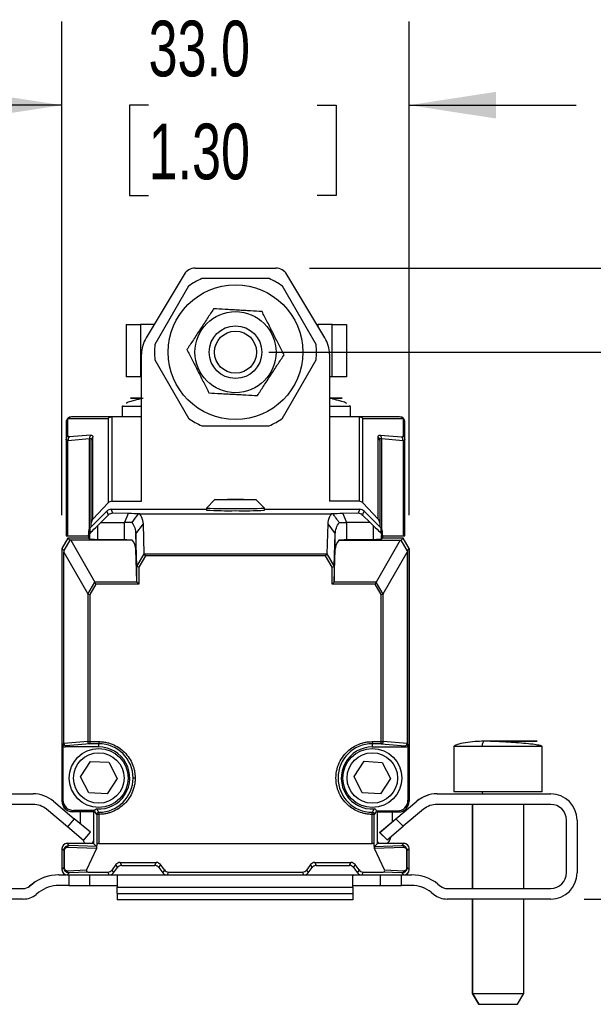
# Model space of a CAD drawing. Header units: millimetres. Extents: x 16 to 683, y 16 to 524.
# Tile 9 of 11: x 568 to 622, y 210 to 303. Entities that reach past the tile are written whole.
import ezdxf

# ---------------------------------------------------------------- set-up
doc = ezdxf.new("R2010")
doc.units = ezdxf.units.MM
doc.header["$LTSCALE"] = 2.5
doc.layers.add('DIMENSIONS', color=140, linetype='Continuous', lineweight=25)
doc.styles.add('SLDTEXTSTYLE0', font='TXT', dxfattribs={"width": 0.7})
doc.dimstyles.new('SLDDIMSTYLE2', dxfattribs={"dimtxt": 5.39502, "dimasz": 8.255, "dimexe": 0, "dimexo": 0.0625, "dimgap": 1.348755, "dimtad": 0, "dimtih": 1, "dimtoh": 1, "dimrnd": 1e-09, "dimzin": 4, "dimdsep": 46, "dimtxsty": 'SLDTEXTSTYLE0', "dimsah": 1, "dimcen": 0.09, "dimadec": 0, "dimazin": 1, "dimtfac": 1, "dimtmove": 0, "dimatfit": 0, "dimfxl": 0, "dimfrac": 2, "dimtolj": 1, "dimtzin": 12, "dimarcsym": 0})
doc.dimstyles.new('SLDDIMSTYLE3', dxfattribs={"dimtxt": 5.39502, "dimasz": 8.255, "dimexe": 0, "dimexo": 0.0625, "dimgap": 1.348755, "dimtad": 0, "dimtih": 1, "dimtoh": 1, "dimrnd": 1e-09, "dimzin": 4, "dimdsep": 46, "dimtxsty": 'SLDTEXTSTYLE0', "dimsah": 1, "dimcen": 0.09, "dimadec": 0, "dimazin": 1, "dimtfac": 1, "dimtofl": 0, "dimtmove": 0, "dimatfit": 3, "dimfxl": 0, "dimfrac": 2, "dimtolj": 1, "dimtzin": 12, "dimarcsym": 0})

# ---------------------------------------------------------------- blocks, each defined once
blk = doc.blocks.new('_D_7')
at = {"layer": 'DIMENSIONS'}
for p, q in [((591.312, 271.57), (643.336, 271.57)), ((635.399, 271.57), (635.399, 254.873)), ((627.383, 245.091), (625.571, 245.091)), ((625.571, 245.091), (625.571, 236.516)), ((643.415, 245.091), (645.226, 245.091)), ((645.226, 245.091), (645.226, 236.516)), ((625.571, 236.516), (627.383, 236.516)), ((645.226, 236.516), (643.415, 236.516)), ((635.399, 219.6), (635.399, 235.308)), ((621.278, 219.6), (643.336, 219.6))]:
    blk.add_line(p, q, dxfattribs=at)
for points in [[(635.399, 271.57), (634.129, 263.315), (636.669, 263.315)], [(635.399, 219.6), (636.669, 227.855), (634.129, 227.855)]]:
    blk.add_solid(points, dxfattribs=at)
at = {"layer": 'DIMENSIONS', "char_height": 5.2917, "attachment_point": 1, "style": 'SLDTEXTSTYLE0'}
for s, insert in [('52.0', (627.383, 253.12)), ('2.05', (627.383, 243.337))]:
    blk.add_mtext(s, dxfattribs=dict(at, insert=insert))
blk = doc.blocks.new('_D_8')
at = {"layer": 'DIMENSIONS'}
for p, q in [((595.16, 279.55), (668.54, 279.55)), ((660.603, 279.55), (660.603, 254.873)), ((652.587, 245.091), (650.775, 245.091)), ((650.775, 245.091), (650.775, 236.516)), ((668.619, 245.091), (670.43, 245.091)), ((670.43, 245.091), (670.43, 236.516)), ((650.775, 236.516), (652.587, 236.516)), ((670.43, 236.516), (668.619, 236.516)), ((660.603, 219.6), (660.603, 235.308)), ((621.278, 219.6), (668.54, 219.6))]:
    blk.add_line(p, q, dxfattribs=at)
for points in [[(660.603, 279.55), (659.333, 271.295), (661.873, 271.295)], [(660.603, 219.6), (661.873, 227.855), (659.333, 227.855)]]:
    blk.add_solid(points, dxfattribs=at)
at = {"layer": 'DIMENSIONS', "char_height": 5.2917, "attachment_point": 1, "style": 'SLDTEXTSTYLE0'}
for s, insert in [('60.0', (652.587, 253.12)), ('2.36', (652.587, 243.337))]:
    blk.add_mtext(s, dxfattribs=dict(at, insert=insert))
blk = doc.blocks.new('_D_9')
at = {"layer": 'DIMENSIONS'}
for p, q in [((571.633, 256.075), (571.633, 302.982)), ((604.649, 256.075), (604.649, 302.982)), ((571.633, 295.045), (555.758, 295.045)), ((579.875, 295.045), (578.063, 295.045)), ((578.063, 295.045), (578.063, 286.47)), ((595.907, 295.045), (597.718, 295.045)), ((597.718, 295.045), (597.718, 286.47)), ((604.649, 295.045), (620.524, 295.045)), ((578.063, 286.47), (579.875, 286.47)), ((597.718, 286.47), (595.907, 286.47))]:
    blk.add_line(p, q, dxfattribs=at)
for points in [[(571.633, 295.045), (563.378, 296.315), (563.378, 293.775)], [(604.649, 295.045), (612.904, 293.775), (612.904, 296.315)]]:
    blk.add_solid(points, dxfattribs=at)
at = {"layer": 'DIMENSIONS', "char_height": 5.2917, "attachment_point": 1, "style": 'SLDTEXTSTYLE0'}
for s, insert in [('33.0', (579.875, 303.074)), ('1.30', (579.875, 293.291))]:
    blk.add_mtext(s, dxfattribs=dict(at, insert=insert))

msp = doc.modelspace()

# ---------------------------------------------------------------- linework, layer by layer
for p, q in [((583.26, 278.969), (579.637, 272.935)), ((584.288, 279.55), (591.985, 279.55)), ((596.636, 272.935), (593.013, 278.969)), ((591.345, 278.57), (584.929, 278.57)), ((583.678, 277.848), (580.471, 272.292)), ((595.803, 272.292), (592.595, 277.848)), ((577.731, 274.214), (577.731, 269.214)), ((577.731, 274.214), (579.102, 274.214)), ((579.102, 274.214), (579.102, 269.214)), ((580.405, 274.214), (579.102, 274.214)), ((595.869, 274.214), (595.963, 274.214)), ((595.963, 274.214), (595.963, 274.057)), ((597.329, 274.214), (595.963, 274.214)), ((597.329, 269.214), (597.329, 274.214)), ((597.329, 274.214), (598.7, 274.214)), ((598.7, 274.214), (598.7, 269.214)), ((579.209, 257.4), (579.209, 271.392)), ((597.064, 271.392), (597.064, 257.4)), ((580.471, 270.848), (583.678, 265.292)), ((592.595, 265.292), (595.803, 270.848)), ((579.102, 269.214), (577.731, 269.214)), ((579.209, 269.214), (579.102, 269.214)), ((597.329, 269.214), (597.064, 269.214)), ((598.7, 269.214), (597.329, 269.214)), ((577.467, 266.494), (577.365, 266.414)), ((577.365, 266.414), (577.365, 265.42)), ((579.209, 266.414), (577.365, 266.414)), ((599.065, 266.414), (597.064, 266.414)), ((599.065, 266.414), (598.974, 266.486)), ((599.065, 265.42), (599.065, 266.414)), ((572.038, 264.92), (572.038, 263.315)), ((572.185, 263.649), (572.185, 265.254)), ((572.185, 265.254), (576.032, 265.254)), ((576.413, 265.42), (572.538, 265.42)), ((576.032, 265.254), (576.032, 257.245)), ((576.386, 265.419), (576.386, 257.4)), ((579.209, 265.42), (576.413, 265.42)), ((599.864, 265.42), (597.064, 265.42)), ((603.738, 265.42), (599.864, 265.42)), ((599.891, 265.419), (599.891, 257.4)), ((600.245, 257.245), (600.245, 265.254)), ((600.245, 265.254), (604.092, 265.254)), ((604.092, 263.649), (604.092, 265.254)), ((604.238, 263.315), (604.238, 264.92)), ((584.929, 264.57), (591.345, 264.57)), ((572.038, 263.315), (572.038, 254.12)), ((572.212, 263.179), (574.255, 263.361)), ((572.212, 254.12), (572.212, 263.179)), ((572.33, 263.513), (572.308, 263.512)), ((574.373, 263.696), (572.33, 263.513)), ((574.255, 254.812), (574.255, 263.361)), ((574.428, 255.33), (574.428, 263.171)), ((574.575, 255.704), (574.575, 263.506)), ((601.702, 255.704), (601.702, 263.506)), ((601.848, 263.171), (601.848, 255.33)), ((601.904, 263.696), (603.947, 263.513)), ((602.022, 263.361), (604.065, 263.179)), ((602.022, 263.361), (602.022, 254.802)), ((604.065, 263.179), (604.065, 254.12)), ((604.238, 254.12), (604.238, 263.315)), ((576.386, 257.4), (579.209, 257.4)), ((586.186, 257.562), (585.386, 256.762)), ((590.885, 256.762), (590.085, 257.562)), ((599.891, 257.4), (597.064, 257.4)), ((574.317, 254.888), (575.894, 256.464)), ((574.575, 255.704), (576.032, 257.245)), ((575.894, 256.464), (576.048, 256.091)), ((576.475, 256.262), (576.318, 256.64)), ((576.318, 256.64), (585.386, 256.64)), ((585.386, 256.762), (585.386, 256.562)), ((590.886, 256.562), (590.886, 256.762)), ((590.886, 256.64), (599.954, 256.64)), ((599.954, 256.64), (599.797, 256.261)), ((600.223, 256.091), (600.378, 256.464)), ((600.245, 257.245), (601.702, 255.704)), ((600.378, 256.464), (601.954, 254.888)), ((575.349, 255.396), (576.048, 256.091)), ((577.948, 256.233), (576.475, 256.262)), ((577.948, 256.233), (577.593, 255.396)), ((579.036, 256.202), (597.246, 256.202)), ((599.797, 256.261), (598.334, 256.233)), ((598.334, 256.233), (598.689, 255.396)), ((600.923, 255.396), (600.223, 256.091)), ((574.171, 254.534), (574.171, 254.189)), ((574.317, 254.542), (574.317, 254.888)), ((574.419, 254.5), (574.317, 254.542)), ((574.428, 254.999), (574.428, 255.33)), ((575.349, 255.396), (575.053, 255.108)), ((575.053, 253.779), (575.053, 255.108)), ((575.349, 255.396), (577.593, 255.396)), ((578.28, 255.396), (577.593, 255.396)), ((577.593, 253.732), (577.593, 255.396)), ((578.655, 254.321), (579.381, 255.254)), ((579.469, 252.412), (579.381, 255.254)), ((596.901, 255.254), (596.813, 252.412)), ((596.901, 255.254), (597.626, 254.321)), ((598.689, 255.396), (598.689, 253.732)), ((600.923, 255.396), (598.689, 255.396)), ((600.923, 255.396), (601.218, 255.108)), ((601.218, 255.108), (601.218, 253.779)), ((601.848, 255.33), (601.848, 254.994)), ((601.954, 254.542), (601.853, 254.5)), ((601.954, 254.888), (601.954, 254.542)), ((602.101, 254.189), (602.101, 254.534)), ((572.211, 253.9), (571.633, 252.9)), ((572.396, 253.714), (571.818, 252.714)), ((572.038, 254.12), (572.212, 254.12)), ((572.211, 253.9), (572.396, 253.714)), ((574.171, 253.9), (572.211, 253.9)), ((572.212, 254.12), (574.171, 254.12)), ((572.484, 253.712), (572.396, 253.714)), ((572.484, 253.712), (574.768, 249.709)), ((578.323, 253.712), (572.484, 253.712)), ((574.171, 254.189), (574.256, 254.153)), ((574.171, 254.189), (574.171, 253.9)), ((574.256, 253.814), (574.171, 253.9)), ((574.256, 254.153), (574.256, 253.814)), ((577.593, 253.732), (575.053, 253.779)), ((578.752, 251.222), (578.655, 254.321)), ((578.655, 254.321), (578.655, 252.856)), ((597.53, 251.222), (597.626, 254.321)), ((597.626, 252.856), (597.626, 254.321)), ((597.959, 253.712), (603.788, 253.712)), ((601.218, 253.779), (598.689, 253.732)), ((603.788, 253.712), (601.514, 249.709)), ((602.015, 254.153), (602.101, 254.189)), ((602.015, 253.814), (602.015, 254.153)), ((602.101, 253.9), (602.015, 253.814)), ((602.101, 254.189), (602.101, 253.9)), ((602.101, 254.12), (604.065, 254.12)), ((604.061, 253.9), (602.101, 253.9)), ((602.111, 253.9), (602.111, 254.12)), ((603.788, 253.712), (603.876, 253.714)), ((603.876, 253.714), (604.061, 253.9)), ((604.453, 252.714), (603.876, 253.714)), ((604.639, 252.9), (604.061, 253.9)), ((604.061, 253.9), (604.071, 253.9)), ((604.065, 254.12), (604.238, 254.12)), ((604.649, 252.9), (604.071, 253.9)), ((571.633, 252.9), (571.633, 228.915)), ((571.818, 252.714), (571.633, 252.9)), ((571.818, 252.714), (571.821, 252.579)), ((578.752, 249.761), (578.655, 252.856)), ((597.53, 249.761), (597.626, 252.856)), ((604.453, 252.714), (604.451, 252.579)), ((604.639, 252.9), (604.453, 252.714)), ((604.639, 228.88), (604.639, 252.9)), ((604.649, 252.9), (604.649, 228.915)), ((571.821, 252.579), (574.093, 248.596)), ((571.821, 234.376), (571.821, 252.579)), ((578.76, 251.205), (579.469, 252.412)), ((579.575, 252.214), (578.952, 251.153)), ((579.575, 252.214), (579.476, 252.389)), ((596.806, 252.389), (579.476, 252.389)), ((596.706, 252.214), (579.575, 252.214)), ((596.706, 252.214), (596.806, 252.389)), ((597.33, 251.153), (596.706, 252.214)), ((596.813, 252.412), (597.522, 251.205)), ((602.189, 248.596), (604.451, 252.579)), ((604.451, 252.579), (604.451, 234.376)), ((578.752, 249.761), (578.752, 251.222)), ((578.952, 251.153), (578.76, 251.205)), ((578.952, 251.153), (578.952, 249.534)), ((597.33, 251.153), (597.522, 251.205)), ((597.33, 249.534), (597.33, 251.153)), ((597.53, 251.222), (597.53, 249.761)), ((574.109, 248.583), (574.768, 249.709)), ((574.868, 249.534), (574.283, 248.535)), ((574.868, 249.534), (574.768, 249.709)), ((578.777, 249.709), (574.768, 249.709)), ((578.952, 249.534), (574.868, 249.534)), ((578.952, 249.534), (578.777, 249.709)), ((597.33, 249.534), (597.504, 249.709)), ((601.413, 249.534), (597.33, 249.534)), ((601.514, 249.709), (597.504, 249.709)), ((601.413, 249.534), (601.514, 249.709)), ((601.998, 248.535), (601.413, 249.534)), ((602.173, 248.583), (601.514, 249.709)), ((574.093, 248.596), (574.093, 234.561)), ((574.109, 248.583), (574.283, 248.535)), ((574.283, 248.535), (574.283, 234.561)), ((601.998, 248.535), (602.173, 248.583)), ((601.998, 234.561), (601.998, 248.535)), ((602.189, 234.561), (602.189, 248.596)), ((571.738, 234.252), (571.821, 234.376)), ((571.738, 234.252), (571.738, 229.019)), ((574.093, 234.561), (571.821, 234.376)), ((572.02, 234.176), (571.938, 234.052)), ((575.141, 234.052), (571.938, 234.052)), ((574.283, 234.362), (572.02, 234.176)), ((574.093, 234.561), (574.283, 234.561)), ((574.283, 234.561), (575.141, 234.561)), ((574.283, 234.561), (574.283, 234.362)), ((575.141, 234.362), (574.283, 234.362)), ((575.141, 234.561), (575.141, 234.362)), ((575.141, 234.052), (575.141, 234.362)), ((601.141, 234.561), (601.998, 234.561)), ((601.141, 234.561), (601.141, 234.362)), ((601.998, 234.362), (601.141, 234.362)), ((601.141, 234.362), (601.141, 234.052)), ((601.141, 234.052), (604.334, 234.052)), ((601.998, 234.362), (601.998, 234.561)), ((601.998, 234.561), (602.189, 234.561)), ((601.998, 234.362), (604.251, 234.176)), ((604.451, 234.376), (602.189, 234.561)), ((604.334, 234.052), (604.251, 234.176)), ((604.451, 234.376), (604.534, 234.252)), ((604.534, 234.252), (604.534, 228.984)), ((608.894, 234.1), (608.894, 229.8)), ((608.903, 234.1), (608.894, 234.1)), ((608.903, 234.1), (608.903, 229.8)), ((611.588, 234.1), (608.903, 234.1)), ((617.303, 234.1), (611.588, 234.1)), ((617.303, 229.8), (617.303, 234.1)), ((573.413, 231.229), (574.351, 232.684)), ((574.351, 232.684), (576.081, 232.599)), ((576.081, 232.599), (576.873, 231.059)), ((599.414, 231.242), (600.363, 232.69)), ((600.363, 232.69), (602.093, 232.592)), ((602.093, 232.592), (602.872, 231.045)), ((574.204, 229.688), (573.413, 231.229)), ((600.193, 229.695), (599.414, 231.242)), ((576.873, 231.059), (575.934, 229.603)), ((602.872, 231.045), (601.923, 229.597)), ((558.103, 229.6), (568.901, 229.6)), ((575.934, 229.603), (574.204, 229.688)), ((601.923, 229.597), (600.193, 229.695)), ((607.305, 229.6), (618.103, 229.6)), ((608.903, 229.8), (608.894, 229.8)), ((611.588, 229.8), (608.903, 229.8)), ((617.303, 229.8), (611.588, 229.8)), ((568.901, 228.6), (558.103, 228.6)), ((570.829, 228.898), (572.815, 227.232)), ((571.633, 228.915), (571.738, 229.019)), ((603.371, 227.223), (605.367, 228.898)), ((603.38, 227.223), (605.376, 228.898)), ((604.534, 228.984), (604.639, 228.88)), ((618.103, 228.6), (607.305, 228.6)), ((610.644, 228.6), (610.644, 220.6)), ((610.653, 228.6), (610.653, 220.6)), ((615.553, 220.6), (615.553, 228.6)), ((572.163, 226.466), (570.177, 228.132)), ((572.172, 226.466), (570.187, 228.132)), ((572.738, 228.019), (572.633, 227.915)), ((572.633, 227.915), (574.638, 227.915)), ((574.638, 227.9), (572.638, 227.9)), ((574.638, 227.88), (572.643, 227.88)), ((574.751, 228.019), (572.738, 228.019)), ((573.415, 226.728), (573.415, 227.88)), ((574.721, 227.998), (574.638, 227.915)), ((574.638, 227.915), (574.638, 224.895)), ((575.149, 227.648), (574.949, 227.648)), ((574.949, 227.648), (574.949, 224.698)), ((575.149, 227.648), (575.149, 224.895)), ((601.133, 224.895), (601.133, 227.648)), ((601.333, 227.648), (601.133, 227.648)), ((601.333, 224.698), (601.333, 227.648)), ((601.538, 227.985), (603.534, 227.985)), ((601.644, 227.88), (601.547, 227.976)), ((601.644, 224.895), (601.644, 227.88)), ((601.644, 227.88), (603.639, 227.88)), ((603.015, 227.88), (603.015, 226.924)), ((603.639, 227.88), (603.534, 227.985)), ((606.019, 228.132), (604.09, 226.513)), ((572.167, 226.47), (572.163, 226.466)), ((573.695, 225.18), (572.163, 226.466)), ((572.815, 227.232), (572.172, 226.466)), ((573.704, 225.18), (572.172, 226.466)), ((574.347, 225.946), (572.815, 227.232)), ((601.833, 225.932), (603.371, 227.223)), ((601.842, 225.932), (603.38, 227.223)), ((602.552, 225.222), (604.09, 226.513)), ((603.375, 227.218), (603.371, 227.223)), ((604.09, 226.513), (603.38, 227.223)), ((619.594, 222.1), (619.594, 227.1)), ((619.603, 222.1), (619.603, 227.1)), ((620.603, 227.1), (620.603, 222.1)), ((573.704, 225.18), (574.347, 225.946)), ((601.833, 225.932), (602.543, 225.222)), ((601.842, 225.932), (602.552, 225.222)), ((572.138, 224.9), (574.388, 224.9)), ((572.138, 224.895), (572.338, 224.694)), ((574.638, 224.895), (572.138, 224.895)), ((574.936, 224.597), (572.338, 224.694)), ((573.695, 225.18), (573.699, 225.184)), ((574.638, 224.895), (574.936, 224.597)), ((574.944, 224.427), (574.949, 224.698)), ((575.149, 224.895), (601.133, 224.895)), ((601.338, 224.427), (601.333, 224.698)), ((601.346, 224.597), (601.644, 224.895)), ((601.346, 224.597), (603.943, 224.694)), ((604.144, 224.895), (601.644, 224.895)), ((601.885, 224.9), (604.135, 224.9)), ((603.943, 224.694), (604.144, 224.895)), ((571.638, 224.395), (571.638, 224.4)), ((571.827, 224.206), (571.638, 224.395)), ((571.638, 224.395), (571.638, 222.395)), ((571.845, 224.206), (571.827, 224.206)), ((571.827, 224.206), (571.827, 222.583)), ((571.845, 224.206), (571.845, 222.583)), ((574.923, 224.391), (572.157, 224.494)), ((574.923, 224.391), (573.978, 222.363)), ((604.125, 224.494), (601.358, 224.391)), ((602.304, 222.363), (601.358, 224.391)), ((604.436, 222.583), (604.436, 224.206)), ((604.455, 224.206), (604.436, 224.206)), ((604.455, 224.206), (604.644, 224.395)), ((604.455, 222.583), (604.455, 224.206)), ((604.644, 222.395), (604.644, 224.395)), ((576.773, 222.874), (576.403, 222.365)), ((576.913, 222.595), (576.773, 222.874)), ((577.172, 223.077), (580.604, 223.077)), ((577.172, 223.077), (577.313, 222.795)), ((577.313, 222.795), (580.463, 222.795)), ((580.463, 222.795), (580.604, 223.077)), ((581.002, 222.874), (580.863, 222.595)), ((581.373, 222.365), (581.002, 222.874)), ((595.279, 222.874), (594.909, 222.365)), ((595.419, 222.595), (595.279, 222.874)), ((595.677, 223.077), (599.11, 223.077)), ((595.677, 223.077), (595.819, 222.795)), ((595.819, 222.795), (598.969, 222.795)), ((598.969, 222.795), (599.11, 223.077)), ((599.508, 222.874), (599.369, 222.595)), ((599.879, 222.365), (599.508, 222.874)), ((571.33, 221.9), (572.068, 221.9)), ((571.827, 222.583), (571.638, 222.395)), ((572.338, 222.095), (572.138, 221.895)), ((572.138, 221.895), (576.138, 221.895)), ((572.157, 222.295), (573.978, 222.363)), ((572.303, 221.895), (572.303, 220.9)), ((574.103, 222.161), (572.338, 222.095)), ((574.103, 222.161), (576.005, 222.161)), ((574.303, 220.9), (574.303, 221.895)), ((576.138, 221.895), (576.005, 222.161)), ((576.208, 221.9), (576.748, 221.9)), ((576.538, 222.095), (576.403, 222.365)), ((576.538, 222.095), (576.913, 222.595)), ((576.748, 221.9), (581.568, 221.9)), ((576.903, 221.836), (576.903, 220.729)), ((580.863, 222.595), (581.238, 222.095)), ((581.373, 222.365), (581.238, 222.095)), ((581.771, 222.161), (581.638, 221.895)), ((581.638, 221.895), (594.644, 221.895)), ((581.771, 222.161), (594.51, 222.161)), ((594.644, 221.895), (594.51, 222.161)), ((594.714, 221.9), (599.458, 221.9)), ((595.044, 222.095), (594.909, 222.365)), ((595.044, 222.095), (595.419, 222.595)), ((599.303, 220.729), (599.303, 221.836)), ((599.369, 222.595), (599.744, 222.095)), ((599.458, 221.9), (600.074, 221.9)), ((599.879, 222.365), (599.744, 222.095)), ((600.277, 222.161), (600.144, 221.895)), ((600.144, 221.895), (604.144, 221.895)), ((600.277, 222.161), (602.179, 222.161)), ((601.903, 221.895), (601.903, 220.9)), ((603.943, 222.095), (602.179, 222.161)), ((602.304, 222.363), (604.125, 222.295)), ((603.903, 220.9), (603.903, 221.895)), ((604.144, 221.895), (603.943, 222.095)), ((604.214, 221.9), (604.876, 221.9)), ((604.436, 222.583), (604.455, 222.583)), ((604.644, 222.395), (604.455, 222.583)), ((568.822, 221.023), (568.567, 220.819)), ((568.831, 221.023), (568.576, 220.819)), ((572.303, 220.9), (571.33, 220.9)), ((572.303, 220.9), (574.303, 220.9)), ((574.303, 220.9), (576.849, 220.9)), ((576.894, 220.9), (576.894, 220.729)), ((599.356, 220.9), (601.903, 220.9)), ((601.903, 220.9), (603.903, 220.9)), ((604.876, 220.9), (603.903, 220.9)), ((607.374, 221.023), (607.63, 220.819)), ((558.103, 220.6), (567.951, 220.6)), ((569.456, 220.242), (569.201, 220.038)), ((576.894, 220.142), (576.894, 220.729)), ((576.894, 220.729), (576.903, 220.729)), ((576.894, 220.142), (576.903, 220.142)), ((576.894, 220.142), (576.894, 219.533)), ((576.903, 220.729), (599.303, 220.729)), ((576.903, 220.142), (576.903, 220.729)), ((576.903, 220.142), (599.303, 220.142)), ((576.903, 220.142), (576.903, 219.533)), ((599.303, 220.729), (599.303, 220.142)), ((599.303, 220.142), (599.303, 219.533)), ((606.74, 220.242), (606.996, 220.038)), ((606.75, 220.242), (607.005, 220.038)), ((608.254, 220.6), (618.103, 220.6)), ((567.951, 219.6), (558.103, 219.6)), ((576.903, 219.533), (576.894, 219.533)), ((599.303, 219.533), (576.903, 219.533)), ((618.103, 219.6), (608.254, 219.6)), ((610.644, 219.6), (610.644, 210.639)), ((610.653, 219.6), (610.653, 210.639)), ((615.553, 210.639), (615.553, 219.6)), ((610.644, 210.639), (611.244, 209.6)), ((610.644, 210.639), (610.653, 210.639)), ((610.653, 210.639), (611.253, 209.6)), ((610.653, 210.639), (612.219, 210.639)), ((612.219, 210.639), (615.553, 210.639)), ((614.953, 209.6), (615.553, 210.639)), ((611.244, 209.6), (611.253, 209.6)), ((611.253, 209.6), (614.953, 209.6))]:
    msp.add_line(p, q)
at = {"flags": 128}
for points in [[(588.136, 257.527), (587.39, 257.53), (586.757, 257.537), (586.334, 257.548), (586.186, 257.561), (586.334, 257.574), (586.757, 257.586), (587.39, 257.593), (588.136, 257.595), (588.882, 257.593), (589.515, 257.586), (589.937, 257.574), (590.086, 257.561), (589.937, 257.548), (589.515, 257.537), (588.882, 257.53), (588.136, 257.527)], [(598.001, 255.396), (598.07, 255.396), (598.143, 255.396), (598.222, 255.396), (598.305, 255.396), (598.394, 255.396), (598.488, 255.396), (598.586, 255.396), (598.689, 255.396)], [(573.83, 224.895), (573.752, 225.003), (573.611, 225.25)]]:
    msp.add_lwpolyline(points, dxfattribs=at)
for centre, radius in [((588.137, 271.57), 6.4), ((588.137, 271.57), 3.852), ((588.137, 271.57), 2.5), ((588.137, 271.57), 2), ((575.141, 231.105), 2.8), ((575.141, 231.105), 2.4), ((601.141, 231.105), 2.8), ((601.141, 231.105), 2.4)]:
    msp.add_circle(centre, radius)
for centre, radius, start, end in [((588.137, 271.57), 7.7, 114.61998, 125.38002), ((588.137, 271.57), 7.7, 54.61998, 65.38002), ((588.137, 271.57), 7.7, 174.61998, 185.38002), ((588.137, 271.57), 7.7, 354.61998, 5.38002), ((572.538, 264.92), 0.5, 90, 180), ((572.499, 264.917), 0.46, 132.98511, 179.69824), ((572.541, 264.954), 0.466, 90.32163, 139.90718), ((588.137, 271.57), 7.7, 234.61998, 245.38002), ((588.137, 271.57), 7.7, 294.61998, 305.38002), ((603.736, 264.954), 0.466, 40.09283, 89.67837), ((603.738, 264.92), 0.5, 360, 90), ((603.778, 264.917), 0.46, 0.30176, 47.01489), ((572.499, 263.312), 0.46, 132.98511, 179.69824), ((572.701, 263.18), 0.515, 139.75015, 180.18951), ((572.724, 263.187), 0.512, 140.40355, 180.85338), ((603.553, 263.187), 0.512, 359.14661, 39.5965), ((603.778, 263.312), 0.46, 0.30176, 47.01489), ((587.269, 285.882), 29.181, 266.29897, 271.70133), ((587.387, 292.439), 35.933, 266.80681, 271.1935), ((588.884, 292.639), 35.933, 268.8065, 273.19319), ((589.002, 285.682), 29.181, 268.29867, 273.70103), ((574.29, 234.559), 0.197, 179.18398, 268.05147), ((575.141, 231.105), 2.948, 266.38995, 90), ((575.141, 231.105), 3.257, 0, 90), ((601.141, 231.105), 3.257, 90, 269.86949), ((601.141, 231.105), 2.948, 90, 273.61004), ((601.991, 234.559), 0.197, 271.93447, 0.80723), ((575.141, 231.105), 3.257, 270.13051, 360), ((568.901, 226.6), 3, 50, 90), ((607.296, 226.6), 3, 90, 130), ((607.305, 226.6), 3, 90, 130), ((618.103, 227.1), 2.5, 0, 90), ((568.892, 226.6), 2, 50, 90), ((568.901, 226.6), 2, 50, 90), ((572.638, 228.9), 1, 197.75741, 270), ((607.305, 226.6), 2, 90, 130), ((618.094, 227.1), 1.5, 0, 90), ((618.103, 227.1), 1.5, 0, 90), ((601.015, 226.114), 2, 322.44956, 343.66228), ((572.138, 224.4), 0.5, 90, 180), ((574.388, 225.15), 0.25, 270, 0), ((575.149, 224.695), 0.2, 90, 179), ((601.133, 224.695), 0.2, 1, 90), ((601.885, 225.15), 0.25, 195.5349, 270), ((604.135, 224.4), 0.5, 61.34905, 90), ((571.321, 217.9), 4, 90, 128.65981), ((571.33, 217.9), 4, 90, 128.65981), ((604.876, 217.9), 4, 51.34019, 90), ((618.094, 222.1), 1.5, 270, 0), ((618.103, 222.1), 1.5, 270, 0), ((618.103, 222.1), 2.5, 270, 0), ((571.33, 217.9), 3, 90, 128.65981), ((604.866, 217.9), 3, 51.34019, 90), ((604.876, 217.9), 3, 51.34019, 90), ((567.942, 221.6), 1, 270, 308.65981), ((567.951, 221.6), 1, 270, 308.65981), ((567.951, 221.6), 2, 270, 308.65981), ((608.245, 221.6), 2, 231.34019, 270), ((608.254, 221.6), 2, 231.34019, 270), ((608.254, 221.6), 1, 231.34019, 270)]:
    msp.add_arc(centre, radius, start, end)
for centre, major_axis, ratio, start_param, end_param in [((584.289, 278.35), (0.592, -1.045), 0.999196, 2.626941, 3.656244), ((591.984, 278.35), (-0.592, -1.045), 0.999196, 2.626941, 3.656244), ((582.211, 271.391), (-2.893, 0.802), 0.999344, 6.012952, 6.553419), ((594.062, 271.391), (2.893, 0.802), 0.999344, 6.012952, 6.553419), ((576.386, 264.92), (0.363, 0.363), 0.948223, 0.811968, 1.597367), ((576.886, 264.92), (0.687, -0.414), 0.409296, 2.544788, 2.597928), ((599.391, 264.92), (0.687, 0.414), 0.409296, 0.543664, 0.596805), ((599.891, 264.92), (0.363, -0.363), 0.948223, 1.544226, 2.329624), ((576.386, 256.871), (0, 0.529), 0.945473, 0, 0.785398), ((599.891, 256.871), (0, 0.529), 0.945473, 5.497787, 6.283185), ((576.318, 256.04), (0.23, -0.554), 0.999822, 2.748957, 3.534229), ((599.953, 256.04), (-0.23, -0.554), 0.999822, 2.748957, 3.534229), ((574.928, 255.33), (0, -0.529), 0.945473, 3.926991, 4.712389), ((576.479, 255.652), (-0.369, 0.492), 0.973899, 5.633129, 6.418401), ((574.656, 256.181), (4.453, 0), 0.017456, 0.327107, 0.738838), ((601.626, 256.181), (4.453, 0), 0.017456, 2.402757, 2.814477), ((599.793, 255.652), (0.369, 0.492), 0.973899, 6.147969, 6.933241), ((601.348, 255.33), (0, 0.529), 0.945473, 4.712389, 5.497787), ((577.256, 257.361), (3, 3.001), 0.012341, 3.460399, 3.875511), ((599.016, 257.361), (-3, 3.001), 0.012341, 2.407674, 2.822786), ((577.256, 253.815), (3, 0), 0.017455, 3.159046, 3.887855), ((574.656, 253.684), (4, 0), 0.017455, 0.410826, 0.746263), ((574.656, 252.817), (4, 0), 0.560082, 0.017453, 0.410826), ((601.626, 252.817), (4, 0), 0.560082, 2.730766, 3.124139), ((601.626, 253.684), (4, 0), 0.017455, 2.39533, 2.730766), ((599.016, 253.815), (3, 0), 0.017455, 5.536923, 6.265732), ((578.952, 251.565), (0.193, 0.359), 0.141843, 2.901375, 3.174524), ((597.33, 251.565), (-0.193, 0.359), 0.141843, 3.108661, 3.38181), ((578.952, 249.763), (0.2, 0), 0.560082, 3.159046, 3.652144), ((597.33, 249.763), (0.2, 0), 0.560082, 5.772634, 6.265732), ((574.283, 248.989), (0.178, 0.405), 0.226194, 2.975247, 3.175512), ((571.938, 234.252), (0.111, 0.166), 0.999505, 2.158969, 3.729308), ((572.02, 234.376), (-0.102, 0.172), 0.995092, 1.042422, 2.607129), ((604.251, 234.376), (0.102, 0.172), 0.995112, 3.676224, 5.240953), ((604.334, 234.252), (-0.111, 0.166), 0.999505, 2.553877, 4.124217), ((572.633, 228.915), (0.707, 0.707), 0.999695, 2.356347, 3.926839), ((572.738, 229.02), (0.707, 0.707), 0.999695, 2.356347, 3.926839), ((603.534, 228.985), (-0.707, 0.707), 0.999695, 2.356347, 3.926839), ((603.638, 228.88), (-0.707, 0.707), 0.999695, 2.356347, 3.926839), ((572.138, 224.395), (0.354, -0.354), 0.999695, 2.356347, 3.926839), ((574.936, 224.397), (0, 0.2), 0.042849, 4.862611, 6.240232), ((601.346, 224.397), (0, 0.2), 0.042849, 0.042953, 1.420574), ((604.144, 224.395), (-0.354, -0.354), 0.999695, 2.356347, 3.926839), ((575.143, 224.389), (0.222, 0.136), 0.641559, 2.187349, 2.373149), ((601.138, 224.389), (0.222, -0.136), 0.641559, 0.768444, 0.954244), ((577.176, 222.568), (-0.119, 0.495), 0.980338, 6.051476, 6.978619), ((577.313, 222.295), (-0.224, 0.447), 0.99981, 5.819614, 6.746757), ((580.463, 222.295), (0.224, 0.447), 0.99981, 5.819614, 6.746757), ((580.6, 222.568), (0.119, 0.495), 0.980338, 5.587752, 6.514895), ((595.682, 222.568), (-0.119, 0.495), 0.980338, 6.051476, 6.978619), ((595.819, 222.295), (-0.224, 0.447), 0.99981, 5.819614, 6.746757), ((598.969, 222.295), (0.224, 0.447), 0.99981, 5.819614, 6.746757), ((599.105, 222.568), (0.119, 0.495), 0.980338, 5.587752, 6.514895), ((572.138, 222.395), (0.354, 0.354), 0.999695, 2.356347, 3.926839), ((574.199, 222.365), (0.222, 0.147), 0.632157, 2.33924, 3.902661), ((576, 222.67), (-0.119, 0.495), 0.980338, 2.909883, 3.837026), ((576.138, 222.395), (-0.224, 0.447), 0.99981, 2.678021, 3.605164), ((581.638, 222.395), (0.224, 0.447), 0.99981, 2.678021, 3.605164), ((581.776, 222.67), (0.119, 0.495), 0.980338, 2.446159, 3.373302), ((594.506, 222.67), (-0.119, 0.495), 0.980338, 2.909883, 3.837026), ((594.644, 222.395), (-0.224, 0.447), 0.99981, 2.678021, 3.605164), ((600.144, 222.395), (0.224, 0.447), 0.99981, 2.678021, 3.605164), ((600.281, 222.67), (0.119, 0.495), 0.980338, 2.446159, 3.373302), ((602.082, 222.365), (0.222, -0.147), 0.632157, 5.522117, 7.085538), ((604.144, 222.395), (-0.354, 0.354), 0.999695, 2.356347, 3.926839)]:
    msp.add_ellipse(centre, major_axis=major_axis, ratio=ratio, start_param=start_param, end_param=end_param)
for points, knots in [([(586.05, 275.69), (585.858, 275.397), (585.66, 275.093), (585.346, 274.612), (585.238, 274.447), (585.015, 274.106), (584.903, 273.934), (584.679, 273.591), (584.567, 273.419), (584.344, 273.077), (584.235, 272.911), (583.919, 272.426), (583.717, 272.117), (583.525, 271.823)], [0, 0, 0, 0, 0.25, 0.25, 0.375, 0.375, 0.5, 0.5, 0.625, 0.625, 0.75, 0.75, 1, 1, 1, 1]), ([(590.662, 275.437), (590.312, 275.456), (589.95, 275.476), (589.376, 275.508), (589.18, 275.518), (588.772, 275.541), (588.567, 275.552), (588.158, 275.575), (587.953, 275.586), (587.545, 275.608), (587.348, 275.619), (586.769, 275.651), (586.401, 275.671), (586.05, 275.69)], [0, 0, 0, 0, 0.25, 0.25, 0.375, 0.375, 0.5, 0.5, 0.625, 0.625, 0.75, 0.75, 1, 1, 1, 1]), ([(592.749, 271.317), (592.59, 271.63), (592.427, 271.953), (592.167, 272.465), (592.078, 272.641), (591.894, 273.005), (591.801, 273.188), (591.616, 273.554), (591.523, 273.737), (591.338, 274.101), (591.249, 274.278), (590.987, 274.794), (590.821, 275.123), (590.662, 275.437)], [0, 0, 0, 0, 0.25, 0.25, 0.375, 0.375, 0.5, 0.5, 0.625, 0.625, 0.75, 0.75, 1, 1, 1, 1]), ([(583.525, 271.823), (583.683, 271.51), (583.847, 271.187), (584.107, 270.674), (584.195, 270.498), (584.38, 270.135), (584.473, 269.951), (584.658, 269.586), (584.75, 269.403), (584.935, 269.038), (585.025, 268.862), (585.286, 268.345), (585.453, 268.016), (585.612, 267.702)], [0, 0, 0, 0, 0.25, 0.25, 0.375, 0.375, 0.5, 0.5, 0.625, 0.625, 0.75, 0.75, 1, 1, 1, 1]), ([(590.224, 267.449), (590.415, 267.743), (590.613, 268.046), (590.927, 268.527), (591.035, 268.692), (591.258, 269.034), (591.37, 269.206), (591.594, 269.549), (591.707, 269.721), (591.93, 270.063), (592.038, 270.228), (592.355, 270.713), (592.556, 271.022), (592.749, 271.317)], [0, 0, 0, 0, 0.25, 0.25, 0.375, 0.375, 0.5, 0.5, 0.625, 0.625, 0.75, 0.75, 1, 1, 1, 1]), ([(585.612, 267.702), (585.962, 267.683), (586.323, 267.663), (586.897, 267.632), (587.094, 267.621), (587.501, 267.599), (587.706, 267.587), (588.115, 267.565), (588.32, 267.554), (588.728, 267.531), (588.926, 267.52), (589.504, 267.489), (589.872, 267.469), (590.224, 267.449)], [0, 0, 0, 0, 0.25, 0.25, 0.375, 0.375, 0.5, 0.5, 0.625, 0.625, 0.75, 0.75, 1, 1, 1, 1]), ([(579.065, 267.133), (579.063, 267.132), (579.044, 267.124), (578.961, 267.098), (578.811, 267.057), (578.516, 266.98), (578.148, 266.872), (577.811, 266.772), (577.751, 266.72), (577.742, 266.711)], [0, 0, 0, 0, 0.0027026, 0.0212842, 0.1020789, 0.2320259, 0.5315653, 0.9245318, 1, 1, 1, 1]), ([(579.209, 267.214), (578.935, 267.214), (578.324, 267.214), (578.061, 267.214), (578.404, 267.214), (578.895, 267.214), (579.359, 267.214), (579.364, 267.214)], [0, 0, 0, 0, 0.214901, 0.478194, 0.741487, 0.996919, 1, 1, 1, 1]), ([(597.066, 267.214), (597.072, 267.214), (597.536, 267.214), (598.026, 267.214), (598.372, 267.214), (598.091, 267.214), (597.444, 267.214), (597.134, 267.214)], [0, 0, 0, 0, 0.003005, 0.252093, 0.508848, 0.765603, 1, 1, 1, 1]), ([(598.7, 266.702), (598.687, 266.714), (598.627, 266.769), (598.285, 266.871), (597.887, 266.99), (597.592, 267.062), (597.426, 267.112), (597.387, 267.124), (597.368, 267.132), (597.365, 267.133)], [0, 0, 0, 0, 0.098424, 0.481684, 0.773825, 0.953534, 0.979242, 0.997364, 1, 1, 1, 1]), ([(572.186, 263.178), (572.173, 263.179), (572.146, 263.18), (572.113, 263.188), (572.086, 263.202), (572.065, 263.222), (572.05, 263.247), (572.04, 263.278), (572.039, 263.302), (572.038, 263.315)], [0, 0, 0, 0, 0.139953, 0.280483, 0.42183, 0.564229, 0.707909, 0.853093, 1, 1, 1, 1]), ([(574.428, 263.171), (574.428, 263.24), (574.414, 263.291), (574.385, 263.322), (574.356, 263.354), (574.312, 263.367), (574.255, 263.361)], [3.1147023, 3.1147023, 3.1147023, 3.1147023, 3.2855805, 3.2855805, 3.2855805, 3.4564587, 3.4564587, 3.4564587, 3.4564587]), ([(574.373, 263.696), (574.439, 263.702), (574.49, 263.688), (574.524, 263.657), (574.558, 263.625), (574.575, 263.574), (574.575, 263.506)], [3.1147023, 3.1147023, 3.1147023, 3.1147023, 3.2855805, 3.2855805, 3.2855805, 3.4564587, 3.4564587, 3.4564587, 3.4564587]), ([(601.702, 263.506), (601.703, 263.522), (601.704, 263.555), (601.714, 263.596), (601.729, 263.631), (601.752, 263.658), (601.78, 263.679), (601.815, 263.692), (601.856, 263.698), (601.888, 263.696), (601.904, 263.696)], [0, 0, 0, 0, 0.129818, 0.257324, 0.382964, 0.507207, 0.630537, 0.753446, 0.876434, 1, 1, 1, 1]), ([(601.848, 263.171), (601.848, 263.232), (601.836, 263.295), (601.81, 263.353), (601.797, 263.382), (601.781, 263.41), (601.763, 263.436), (601.745, 263.461), (601.724, 263.485), (601.702, 263.506)], [-0.000003, -0.000003, -0.000003, -0.000003, 0.503188, 0.503188, 0.503188, 0.754784, 0.754784, 0.754784, 1, 1, 1, 1]), ([(602.022, 263.361), (601.965, 263.367), (601.921, 263.354), (601.892, 263.322), (601.863, 263.291), (601.848, 263.24), (601.848, 263.171)], [3.1147023, 3.1147023, 3.1147023, 3.1147023, 3.2855805, 3.2855805, 3.2855805, 3.4564587, 3.4564587, 3.4564587, 3.4564587]), ([(603.947, 263.513), (603.961, 263.513), (603.987, 263.512), (604.019, 263.518), (604.046, 263.531), (604.067, 263.55), (604.081, 263.576), (604.09, 263.609), (604.091, 263.636), (604.092, 263.649)], [0, 0, 0, 0, 0.141159, 0.281657, 0.422237, 0.563644, 0.706608, 0.851835, 1, 1, 1, 1]), ([(579.381, 255.254), (579.374, 255.479), (579.315, 255.703), (579.16, 256.016), (579.103, 256.11), (579.036, 256.202)], [4.3277328, 4.3277328, 4.3277328, 4.3277328, 4.5823107, 4.5823107, 4.6949357, 4.6949357, 4.6949357, 4.6949357]), ([(597.246, 256.202), (597.179, 256.11), (597.122, 256.016), (596.966, 255.703), (596.908, 255.479), (596.901, 255.254)], [1.5882496, 1.5882496, 1.5882496, 1.5882496, 1.7008712, 1.7008712, 1.9554491, 1.9554491, 1.9554491, 1.9554491]), ([(598.001, 255.396), (597.936, 255.478), (597.871, 255.561), (597.808, 255.646), (597.74, 255.737), (597.672, 255.829), (597.606, 255.923), (597.54, 256.016), (597.474, 256.111), (597.409, 256.206)], [0.000000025, 0.000000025, 0.000000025, 0.000000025, 0.000326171, 0.000326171, 0.000326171, 0.000676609, 0.000676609, 0.000676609, 0.001027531, 0.001027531, 0.001027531, 0.001027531]), ([(574.419, 254.5), (574.366, 254.451), (574.328, 254.396), (574.274, 254.278), (574.259, 254.215), (574.256, 254.153)], [0, 0, 0, 0, 0.5, 0.5, 1, 1, 1, 1]), ([(601.853, 254.5), (601.905, 254.451), (601.944, 254.396), (601.998, 254.278), (602.012, 254.215), (602.015, 254.153)], [0, 0, 0, 0, 0.5, 0.5, 1, 1, 1, 1]), ([(579.476, 252.389), (579.474, 252.393), (579.47, 252.4), (579.469, 252.408), (579.469, 252.412)], [0, 0, 0, 0, 0.488646, 1, 1, 1, 1]), ([(596.813, 252.412), (596.812, 252.408), (596.811, 252.4), (596.808, 252.393), (596.806, 252.389)], [0, 0, 0, 0, 0.5113537, 1, 1, 1, 1]), ([(602.189, 248.596), (602.186, 248.593), (602.182, 248.586), (602.176, 248.584), (602.173, 248.583)], [0, 0, 0, 0, 0.516358, 1, 1, 1, 1]), ([(575.141, 234.561), (575.203, 234.561), (575.328, 234.559), (575.513, 234.543), (575.697, 234.519), (575.879, 234.484), (576.06, 234.439), (576.238, 234.385), (576.576, 234.261), (577.053, 234.015), (577.601, 233.566), (578.051, 233.017), (578.318, 232.498), (578.466, 232.07), (578.542, 231.754), (578.589, 231.431), (578.595, 231.214), (578.597, 231.105)], [0, 0, 0, 0, 0.034541, 0.068839, 0.102993, 0.137105, 0.171275, 0.205604, 0.24019, 0.370011, 0.500028, 0.629846, 0.759865, 0.820132, 0.879883, 0.939659, 1, 1, 1, 1]), ([(601.133, 227.648), (601.078, 227.649), (600.969, 227.651), (600.806, 227.663), (600.644, 227.682), (600.483, 227.71), (600.324, 227.745), (600.018, 227.827), (599.58, 227.999), (599.021, 228.347), (598.498, 228.834), (598.053, 229.482), (597.754, 230.258), (597.648, 231.109), (597.755, 231.959), (598.056, 232.734), (598.503, 233.382), (599.027, 233.867), (599.586, 234.214), (600.076, 234.405), (600.49, 234.505), (600.814, 234.553), (601.032, 234.559), (601.141, 234.561)], [0, 0, 0, 0, 0.015133, 0.030204, 0.045244, 0.06029, 0.075374, 0.09053, 0.14777, 0.205097, 0.271849, 0.344241, 0.420949, 0.500012, 0.579075, 0.655783, 0.728175, 0.794927, 0.852156, 0.909495, 0.939684, 0.969761, 1, 1, 1, 1]), ([(611.768, 234.6), (611.482, 234.592), (610.834, 234.574), (609.893, 234.446), (609.266, 234.307), (608.951, 234.187), (608.919, 234.129), (608.903, 234.1)], [0, 0, 0, 0, 0.177834, 0.402769, 0.678611, 0.83479, 1, 1, 1, 1]), ([(611.768, 234.6), (611.747, 234.6), (611.724, 234.589), (611.679, 234.54), (611.658, 234.502), (611.623, 234.404), (611.609, 234.345), (611.591, 234.222), (611.588, 234.159), (611.588, 234.1)], [0, 0, 0, 0, 0.25, 0.25, 0.5, 0.5, 0.75, 0.75, 1, 1, 1, 1]), ([(617.067, 234.199), (616.921, 234.227), (616.62, 234.285), (615.799, 234.371), (614.845, 234.452), (613.895, 234.517), (612.839, 234.578), (612.174, 234.592), (611.768, 234.6)], [0, 0, 0, 0, 0.172049, 0.353924, 0.521278, 0.669907, 0.798577, 1, 1, 1, 1]), ([(614.438, 234.6), (614.725, 234.6), (615.037, 234.6), (615.664, 234.6), (615.98, 234.6), (616.372, 234.6), (616.488, 234.6), (616.673, 234.6), (616.741, 234.6), (616.811, 234.6), (616.813, 234.6), (616.74, 234.6), (616.665, 234.6), (616.442, 234.6), (616.295, 234.6), (615.943, 234.6), (615.739, 234.6), (615.3, 234.6), (615.064, 234.6), (614.586, 234.6), (614.343, 234.6), (613.631, 234.6), (613.181, 234.6), (612.394, 234.6), (612.056, 234.6), (611.768, 234.6)], [0, 0, 0, 0, 0.125, 0.125, 0.25, 0.25, 0.3125, 0.3125, 0.375, 0.375, 0.4375, 0.4375, 0.5, 0.5, 0.5625, 0.5625, 0.625, 0.625, 0.6875, 0.6875, 0.75, 0.75, 0.875, 0.875, 1, 1, 1, 1]), ([(617.303, 234.1), (617.296, 234.13), (617.287, 234.163), (617.084, 234.196), (617.067, 234.199)], [0, 0, 0, 0, 0.916074, 1, 1, 1, 1]), ([(578.597, 231.105), (578.597, 231.042), (578.595, 230.918), (578.579, 230.732), (578.555, 230.549), (578.52, 230.367), (578.476, 230.187), (578.421, 230.009), (578.298, 229.672), (578.053, 229.195), (577.604, 228.647), (577.057, 228.197), (576.54, 227.93), (576.113, 227.782), (575.797, 227.705), (575.475, 227.657), (575.258, 227.651), (575.149, 227.648)], [0, 0, 0, 0, 0.034555, 0.068865, 0.103028, 0.137144, 0.171315, 0.205641, 0.240221, 0.370075, 0.500029, 0.629883, 0.759836, 0.820128, 0.879893, 0.939671, 1, 1, 1, 1]), ([(578.597, 231.105), (578.551, 231.105), (578.497, 231.105), (578.419, 231.105), (578.399, 231.105), (578.398, 231.105)], [0, 0, 0, 0, 0.5, 0.5, 1, 1, 1, 1]), ([(611.588, 229.8), (611.588, 229.753), (611.595, 229.697), (611.623, 229.619), (611.643, 229.6), (611.66, 229.6)], [0, 0, 0, 0, 0.5, 0.5, 1, 1, 1, 1]), ([(574.721, 227.998), (574.723, 228), (574.726, 228.002), (574.728, 228.004), (574.735, 228.009), (574.742, 228.014), (574.751, 228.019)], [0, 0, 0, 0, 0.000387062, 0.000387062, 0.000387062, 0.001250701, 0.001250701, 0.001250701, 0.001250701]), ([(574.949, 227.648), (574.91, 227.707), (574.834, 227.821), (574.758, 227.94), (574.721, 227.998)], [0, 0, 0, 0, 0.51333, 1, 1, 1, 1]), ([(574.955, 228.163), (574.91, 228.166), (574.865, 228.153), (574.791, 228.101), (574.763, 228.063), (574.751, 228.019)], [0, 0, 0, 0, 0.5, 0.5, 1, 1, 1, 1]), ([(574.949, 227.648), (574.949, 227.672), (574.953, 227.697), (574.963, 227.722), (574.973, 227.747), (574.988, 227.77), (575.008, 227.79), (575.028, 227.809), (575.051, 227.825), (575.076, 227.834), (575.088, 227.839), (575.101, 227.843), (575.113, 227.845), (575.125, 227.847), (575.137, 227.848), (575.148, 227.848)], [-0.000009, -0.000009, -0.000009, -0.000009, 0.251491, 0.251491, 0.251491, 0.502991, 0.502991, 0.502991, 0.754491, 0.754491, 0.754491, 0.880241, 0.880241, 0.880241, 1, 1, 1, 1]), ([(575.148, 227.848), (575.112, 227.905), (575.076, 227.963), (575.041, 228.022), (575.012, 228.068), (574.984, 228.115), (574.955, 228.163)], [0, 0, 0, 0, 0.00656933, 0.00656933, 0.00656933, 0.01181125, 0.01181125, 0.01181125, 0.01181125]), ([(575.148, 227.848), (575.148, 227.847), (575.148, 227.826), (575.148, 227.749), (575.149, 227.695), (575.149, 227.648)], [0, 0, 0, 0, 0.5, 0.5, 1, 1, 1, 1]), ([(601.326, 228.163), (601.296, 228.112), (601.265, 228.061), (601.235, 228.011), (601.201, 227.956), (601.167, 227.902), (601.133, 227.848)], [0, 0, 0, 0, 0.00563324, 0.00563324, 0.00563324, 0.01181125, 0.01181125, 0.01181125, 0.01181125]), ([(601.133, 227.648), (601.133, 227.695), (601.133, 227.749), (601.133, 227.826), (601.133, 227.847), (601.133, 227.848)], [0, 0, 0, 0, 0.5, 0.5, 1, 1, 1, 1]), ([(601.133, 227.848), (601.145, 227.848), (601.156, 227.847), (601.168, 227.845), (601.181, 227.843), (601.193, 227.839), (601.206, 227.834), (601.23, 227.825), (601.254, 227.809), (601.274, 227.79), (601.293, 227.77), (601.309, 227.747), (601.319, 227.722), (601.329, 227.697), (601.333, 227.672), (601.333, 227.648)], [0, 0, 0, 0, 0.119759, 0.119759, 0.119759, 0.245509, 0.245509, 0.245509, 0.497009, 0.497009, 0.497009, 0.748509, 0.748509, 0.748509, 1.000009, 1.000009, 1.000009, 1.000009]), ([(601.538, 227.985), (601.532, 228.036), (601.507, 228.084), (601.429, 228.149), (601.378, 228.166), (601.326, 228.163)], [0, 0, 0, 0, 0.5, 0.5, 1, 1, 1, 1]), ([(601.547, 227.976), (601.512, 227.922), (601.441, 227.811), (601.369, 227.703), (601.333, 227.648)], [0, 0, 0, 0, 0.4875254, 1, 1, 1, 1]), ([(601.547, 227.976), (601.545, 227.979), (601.542, 227.981), (601.54, 227.983), (601.539, 227.984), (601.538, 227.984), (601.538, 227.985)], [0, 0, 0, 0, 0.000387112, 0.000387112, 0.000387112, 0.0004727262, 0.0004727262, 0.0004727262, 0.0004727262]), ([(571.827, 224.206), (571.827, 224.224), (571.828, 224.26), (571.838, 224.314), (571.853, 224.368), (571.875, 224.419), (571.903, 224.469), (571.937, 224.516), (571.986, 224.567), (572.054, 224.62), (572.137, 224.662), (572.234, 224.69), (572.3, 224.693), (572.338, 224.694)], [0, 0, 0, 0, 0.050345, 0.102527, 0.157548, 0.216265, 0.279384, 0.347474, 0.42099, 0.546091, 0.696064, 0.823316, 1, 1, 1, 1]), ([(572.338, 224.694), (572.291, 224.694), (572.244, 224.672), (572.177, 224.598), (572.157, 224.546), (572.157, 224.494)], [0, 0, 0, 0, 0.5, 0.5, 1, 1, 1, 1]), ([(604.455, 224.206), (604.455, 224.272), (604.441, 224.337), (604.415, 224.396), (604.39, 224.456), (604.352, 224.511), (604.305, 224.556), (604.258, 224.601), (604.201, 224.637), (604.139, 224.66), (604.077, 224.684), (604.01, 224.696), (603.943, 224.694)], [3.133824, 3.133824, 3.133824, 3.133824, 3.526447, 3.526447, 3.526447, 3.91907, 3.91907, 3.91907, 4.311692, 4.311692, 4.311692, 4.704315, 4.704315, 4.704315, 4.704315]), ([(604.125, 224.494), (604.124, 224.546), (604.105, 224.598), (604.037, 224.672), (603.991, 224.694), (603.943, 224.694)], [0, 0, 0, 0, 0.5, 0.5, 1, 1, 1, 1]), ([(572.157, 224.494), (572.144, 224.494), (572.117, 224.495), (572.078, 224.488), (572.034, 224.476), (571.987, 224.454), (571.94, 224.42), (571.899, 224.377), (571.869, 224.325), (571.849, 224.268), (571.847, 224.226), (571.845, 224.206)], [0, 0, 0, 0, 0.11206, 0.222672, 0.332185, 0.482464, 0.619594, 0.745813, 0.852765, 0.931095, 1, 1, 1, 1]), ([(604.436, 224.206), (604.436, 224.216), (604.435, 224.235), (604.431, 224.263), (604.424, 224.291), (604.41, 224.329), (604.384, 224.374), (604.344, 224.419), (604.295, 224.455), (604.241, 224.479), (604.183, 224.494), (604.144, 224.494), (604.125, 224.494)], [0, 0, 0, 0, 0.033346, 0.067986, 0.105533, 0.147263, 0.248113, 0.374115, 0.513816, 0.675256, 0.833635, 1, 1, 1, 1]), ([(572.338, 222.095), (572.313, 222.096), (572.268, 222.096), (572.207, 222.108), (572.145, 222.126), (572.082, 222.154), (571.978, 222.222), (571.877, 222.336), (571.83, 222.497), (571.827, 222.566), (571.827, 222.583)], [0, 0, 0, 0, 0.115477, 0.210225, 0.284251, 0.406761, 0.512453, 0.804324, 0.950816, 1, 1, 1, 1]), ([(571.845, 222.583), (571.844, 222.583), (571.843, 222.583), (571.841, 222.583), (571.84, 222.583), (571.839, 222.583), (571.838, 222.583), (571.835, 222.583), (571.833, 222.583), (571.832, 222.583), (571.83, 222.583), (571.829, 222.583), (571.828, 222.583), (571.827, 222.583), (571.827, 222.583), (571.827, 222.583)], [0, 0, 0, 0, 0.119178, 0.119178, 0.119178, 0.24501, 0.24501, 0.24501, 0.496674, 0.496674, 0.496674, 0.748337, 0.748337, 0.748337, 1.000001, 1.000001, 1.000001, 1.000001]), ([(571.845, 222.583), (571.846, 222.574), (571.846, 222.555), (571.851, 222.526), (571.858, 222.499), (571.872, 222.46), (571.898, 222.415), (571.938, 222.371), (571.987, 222.335), (572.041, 222.311), (572.098, 222.296), (572.137, 222.295), (572.157, 222.295)], [0, 0, 0, 0, 0.033346, 0.067986, 0.105533, 0.147263, 0.248113, 0.374115, 0.513816, 0.675256, 0.833635, 1, 1, 1, 1]), ([(572.157, 222.295), (572.157, 222.243), (572.177, 222.191), (572.244, 222.117), (572.291, 222.096), (572.338, 222.095)], [0, 0, 0, 0, 0.5, 0.5, 1, 1, 1, 1]), ([(576.748, 221.9), (576.799, 221.9), (576.838, 221.895), (576.89, 221.874), (576.903, 221.858), (576.903, 221.836)], [0, 0, 0, 0, 0.5, 0.5, 1, 1, 1, 1]), ([(599.303, 221.836), (599.303, 221.858), (599.316, 221.874), (599.367, 221.895), (599.407, 221.9), (599.458, 221.9)], [0, 0, 0, 0, 0.5, 0.5, 1, 1, 1, 1]), ([(603.943, 222.095), (604.01, 222.094), (604.077, 222.106), (604.139, 222.129), (604.201, 222.153), (604.258, 222.188), (604.305, 222.233), (604.352, 222.279), (604.39, 222.333), (604.415, 222.393), (604.441, 222.453), (604.455, 222.518), (604.455, 222.583)], [1.57887, 1.57887, 1.57887, 1.57887, 1.971493, 1.971493, 1.971493, 2.364116, 2.364116, 2.364116, 2.756739, 2.756739, 2.756739, 3.149362, 3.149362, 3.149362, 3.149362]), ([(604.125, 222.295), (604.124, 222.284), (604.124, 222.272), (604.122, 222.261), (604.12, 222.248), (604.116, 222.236), (604.112, 222.223), (604.103, 222.199), (604.089, 222.175), (604.072, 222.155), (604.054, 222.135), (604.033, 222.12), (604.01, 222.11), (603.988, 222.1), (603.965, 222.095), (603.943, 222.095)], [0, 0, 0, 0, 0.118899, 0.118899, 0.118899, 0.244772, 0.244772, 0.244772, 0.496519, 0.496519, 0.496519, 0.748265, 0.748265, 0.748265, 1.000012, 1.000012, 1.000012, 1.000012]), ([(604.125, 222.295), (604.138, 222.295), (604.164, 222.295), (604.204, 222.301), (604.248, 222.314), (604.295, 222.335), (604.342, 222.369), (604.382, 222.413), (604.412, 222.465), (604.432, 222.522), (604.435, 222.564), (604.436, 222.583)], [0, 0, 0, 0, 0.11206, 0.222672, 0.332185, 0.482464, 0.619594, 0.745813, 0.852765, 0.931095, 1, 1, 1, 1])]:
    msp.add_open_spline(points, degree=3, knots=knots)
for points in [[(572.185, 263.649), (572.185, 263.559), (572.227, 263.512), (572.308, 263.512)], [(572.212, 263.179), (572.203, 263.179), (572.194, 263.178), (572.186, 263.178)], [(574.373, 263.696), (574.296, 263.605), (574.254, 263.483), (574.255, 263.361)], [(574.428, 263.171), (574.428, 263.295), (574.482, 263.418), (574.575, 263.506)], [(602.022, 263.361), (602.023, 263.483), (601.98, 263.605), (601.904, 263.696)], [(604.238, 263.315), (604.238, 263.217), (604.18, 263.171), (604.065, 263.179)], [(578.873, 256.206), (578.682, 255.927), (578.487, 255.654), (578.28, 255.396)], [(579.036, 256.202), (578.983, 256.203), (578.929, 256.205), (578.873, 256.206)], [(597.409, 256.206), (597.353, 256.205), (597.299, 256.203), (597.246, 256.202)], [(574.317, 254.888), (574.225, 254.795), (574.171, 254.665), (574.171, 254.534)], [(574.171, 254.189), (574.171, 254.32), (574.225, 254.45), (574.317, 254.542)], [(578.28, 255.396), (578.521, 255.054), (578.646, 254.688), (578.655, 254.321)], [(597.626, 254.321), (597.636, 254.688), (597.76, 255.054), (598.001, 255.396)], [(602.101, 254.534), (602.101, 254.665), (602.047, 254.795), (601.954, 254.888)], [(602.101, 254.189), (602.101, 254.32), (602.047, 254.45), (601.954, 254.542)]]:
    msp.add_open_spline(points, degree=3)

# ---------------------------------------------------------------- dimensions: what is measured, and where the dimension line sits
at = {"layer": 'DIMENSIONS'}
for base, p1, p2, angle, dimstyle, picture, middle in [((571.633, 295.045), (604.649, 252.9), (571.633, 252.9), 0, 'SLDDIMSTYLE2', '_D_9', (587.891, 295.045)), ((660.603, 279.55), (618.103, 219.6), (591.985, 279.55), 90, 'SLDDIMSTYLE3', '_D_8', (660.603, 245.091)), ((635.399, 271.57), (618.103, 219.6), (588.137, 271.57), 90, 'SLDDIMSTYLE3', '_D_7', (635.399, 245.091))]:
    dim = msp.add_linear_dim(base=base, p1=p1, p2=p2, angle=angle, dimstyle=dimstyle, dxfattribs=at)
    dim.commit()
    dim.dimension.update_dxf_attribs({"geometry": picture, "text_midpoint": middle, "dimtype": 160})

doc.saveas('drawing.dxf')
